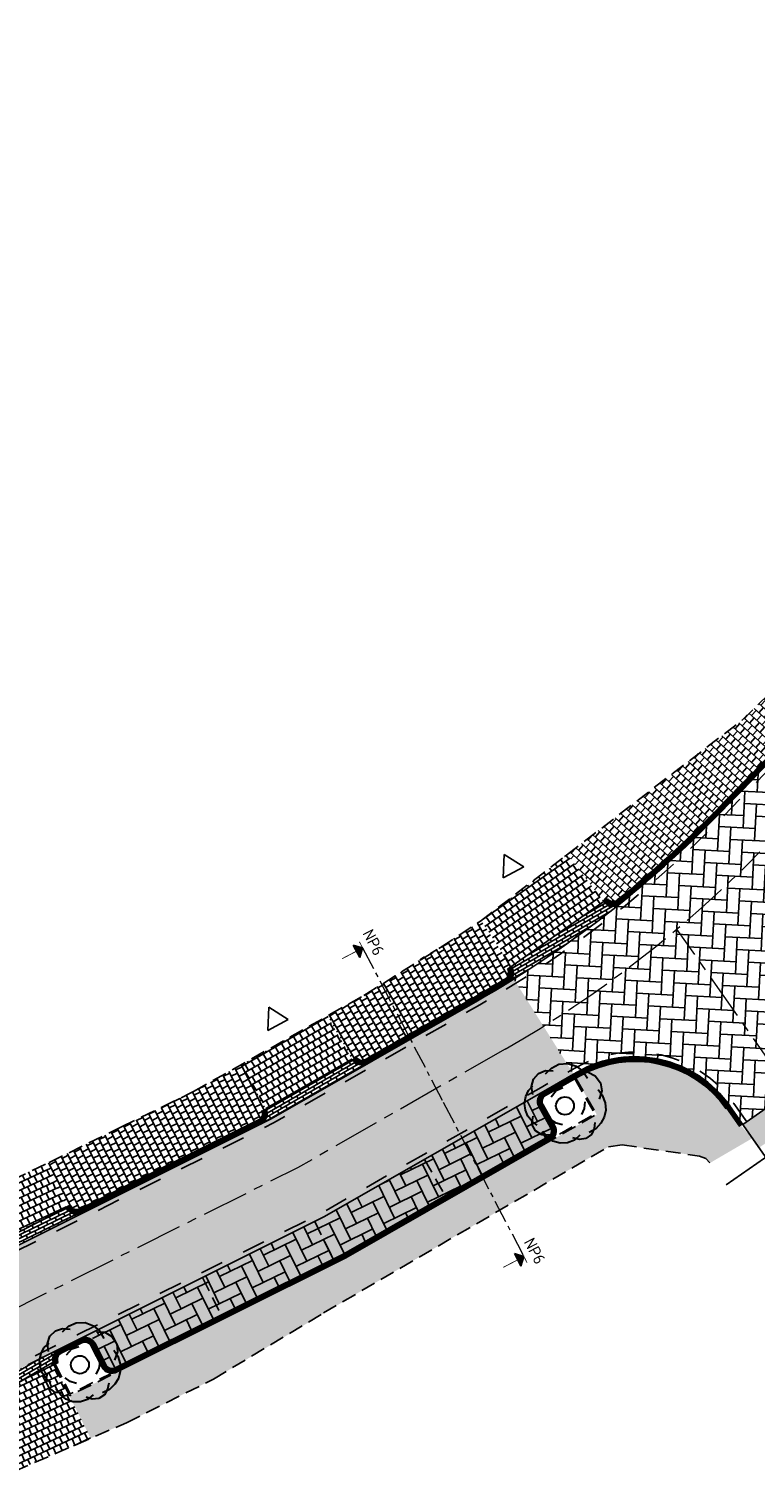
# Model space of a CAD drawing. Header units: metres. Extents: x 183890 to 185675, y 327401 to 328446.
# Tile 3 of 69: x 183966 to 183997, y 327653 to 327715. Entities that reach past the tile are written whole.
import ezdxf
from ezdxf.enums import TextEntityAlignment as Align

# ---------------------------------------------------------------- set-up
doc = ezdxf.new("R2010")
doc.units = ezdxf.units.M
doc.header["$LTSCALE"] = 0.2
for name, pattern in [('ACAD_ISO02W100', [15, 12, -3]), ('AM-AS', [16, 10, -2, 2, -2]), ('DASHED', [200, 100, -100]), ('HIDDEN', [9.524999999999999, 6.35, -3.175]), ('HIDDEN2', [4.762499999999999, 3.175, -1.5875]), ('XX-CENTER', [8, 5, -1, 1, -1])]:
    doc.linetypes.add(name, pattern=pattern)
for name, color, linetype, lineweight in [('N-WE-AM-AS-G', 10, 'AM-AS', 18), ('O_GRO_L_BOOM', 116, 'Continuous', 30), ('X-XX-AL-T25', 7, 'Continuous', 25), ('X-XX-AL-VERWIJZING_DOORSNEDE-G', 7, 'XX-CENTER', 18)]:
    doc.layers.add(name, color=color, linetype=linetype, lineweight=lineweight)
for name, color, linetype in [('O_WEGEN_A_ASFALT', 252, 'Continuous'), ('O_WEGEN_A_BSS', 41, 'Continuous'), ('O_WEGEN_A_INRIT', 252, 'Continuous'), ('O_WEGEN_A_TROTTOIR', 252, 'Continuous'), ('O_WEGEN_L_2STREK', 3, 'Continuous'), ('O_WEGEN_L_OB 60x200', 2, 'HIDDEN'), ('O_WEGEN_L_P-VAK', 6, 'HIDDEN2'), ('O_WEGEN_L_TB18-20', 1, 'ACAD_ISO02W100'), ('Z_ZZZ_L_AAND_INRITTEN', 2, 'Continuous'), ('Z_ZZZ_Z_HERGEBRUIK_MATERIALEN', 252, 'Continuous'), ('Z_ZZZ_Z_WERKGRENS', 3, 'FENCELINE2')]:
    doc.layers.add(name, color=color, linetype=linetype)
doc.styles.add('NLCS-ISO', font='NLCS-ISO.ttf')
doc.styles.get("Standard").update_dxf_attribs({"font": 'arial.ttf'})
doc.linetypes.add('FENCELINE2', pattern='A,6.35,-2.54,[132,ltypeshp.shx,S=2.54,R=0,X=-2.54,Y=0],-2.54,25.4', length=36.83)
pattern_1 = [(120, (0, 0), (-0.3862672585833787, 0.2550345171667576), [0.138, -0.138]), (210, (0, 0), (0.06899999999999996, -0.1195115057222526), [])]

# ---------------------------------------------------------------- blocks, each defined once
blk = doc.blocks.new('pijldrsn')
at = {"linetype": 'Continuous'}
blk.add_hatch(color=256, dxfattribs=at).paths.add_polyline_path([(-2.99999997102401, -2.999999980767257), (2.897598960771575e-08, 1.923274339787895e-08), (3.00000002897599, -2.999999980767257)])
for p, q in [((-2.99999997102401, -2.999999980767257), (2.897598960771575e-08, 1.923274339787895e-08)), ((2.897598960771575e-08, 1.923274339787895e-08), (3.00000002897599, -2.999999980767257)), ((2.897598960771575e-08, 1.923274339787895e-08), (2.897598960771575e-08, -2.999999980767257)), ((2.897598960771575e-08, 1.923274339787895e-08), (2.897598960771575e-08, 1.923274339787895e-08)), ((2.897598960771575e-08, 1.923274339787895e-08), (2.897598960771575e-08, 1.923274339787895e-08)), ((2.897598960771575e-08, 1.923274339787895e-08), (2.897598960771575e-08, 1.923274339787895e-08)), ((3.00000002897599, -2.999999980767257), (-2.99999997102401, -2.999999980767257))]:
    blk.add_line(p, q, dxfattribs=at)
at = {"linetype": 'Continuous', "const_width": 0.35}
for points in [[(-2.99999997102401, 1.923274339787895e-08), (3.00000002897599, 1.923274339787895e-08)], [(2.897598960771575e-08, 1.923274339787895e-08), (2.897598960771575e-08, -9.999999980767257)]]:
    blk.add_lwpolyline(points, dxfattribs=at)
at = {"flags": 11}
for tag, p in [('TEXTAT', (0, -65)), ('TEXTHG', (0.02287704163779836, -71.78196205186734))]:
    blk.add_attdef(tag, text='', height=5, dxfattribs=at).set_placement(p, align=Align.TOP_CENTER)
blk = doc.blocks.new('Boom-2')
at = {"layer": 'O_GRO_L_BOOM'}
for p, q in [((-3.381022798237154, 2.858091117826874), (-2.872645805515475, 3.753385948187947)), ((-2.872645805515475, 3.753385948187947), (-2.122767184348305, 4.44453141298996)), ((-2.122767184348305, 4.44453141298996), (-1.079351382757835, 4.846132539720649)), ((-1.079351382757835, 4.846132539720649), (0.001416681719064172, 4.802082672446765)), ((0.001416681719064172, 4.802082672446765), (0.9300709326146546, 4.4311362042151)), ((0.5884910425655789, 4.222993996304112), (1.598547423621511, 4.48716459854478)), ((0.9300709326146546, 4.4311362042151), (1.706611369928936, 3.733293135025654)), ((1.598547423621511, 4.48716459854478), (2.560561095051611, 4.253648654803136)), ((2.560561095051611, 4.253648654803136), (3.422496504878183, 3.607841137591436)), ((3.422496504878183, 3.607841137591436), (3.857457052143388, 2.701855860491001)), ((-4.653961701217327, 0.9113948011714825), (-4.64327125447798, 1.854732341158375)), ((-4.64327125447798, 1.854732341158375), (-4.220289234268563, 2.697991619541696)), ((-4.220289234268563, 2.697991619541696), (-3.503770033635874, 3.251706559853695)), ((-3.503770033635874, 3.251706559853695), (-2.579108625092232, 3.463841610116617)), ((-1.586440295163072, 1.258255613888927), (-0.8699210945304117, 1.811970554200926)), ((3.359770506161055, 2.749898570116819), (4.03223983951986, 2.222845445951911)), ((3.857457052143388, 2.701855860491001), (3.813407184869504, 1.621087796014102)), ((4.03223983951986, 2.222845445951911), (4.63799033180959, 1.420931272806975)), ((-4.987555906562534, -0.4629104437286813), (-4.872794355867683, 0.3096371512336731)), ((-4.872794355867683, 0.3096371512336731), (-4.483171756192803, 1.01546590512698)), ((-4.219001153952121, 0.005409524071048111), (-4.653961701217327, 0.9113948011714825)), ((-1.957386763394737, 0.329601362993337), (-1.586440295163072, 1.258255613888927)), ((2.172226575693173, 0.8552378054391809), (2.332326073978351, 0.01597136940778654)), ((2.332326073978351, 0.01597136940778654), (2.2175645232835, -0.7565762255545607)), ((4.63799033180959, 1.420931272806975), (4.935520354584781, 0.5483054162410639)), ((4.935520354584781, 0.5483054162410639), (5.010224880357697, -0.3429965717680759)), ((-4.912851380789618, -1.354212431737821), (-4.987555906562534, -0.4629104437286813)), ((-4.581961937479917, -2.089407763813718), (-4.912851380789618, -1.354212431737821)), ((4.056196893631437, -1.275643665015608), (4.164260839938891, -2.029515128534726)), ((4.810068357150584, -1.167579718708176), (4.387086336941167, -2.010838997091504)), ((5.010224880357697, -0.3429965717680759), (4.810068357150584, -1.167579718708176)), ((-4.080282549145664, -2.720531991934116), (-4.581961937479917, -2.089407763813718)), ((-3.407813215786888, -3.247585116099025), (-4.080282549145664, -2.720531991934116)), ((-3.337101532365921, -3.555805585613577), (-3.46384161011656, -2.579108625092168)), ((-2.668625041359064, -3.499777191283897), (-3.407813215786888, -3.247585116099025)), ((-0.4963984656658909, -2.644539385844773), (-1.235586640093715, -2.3923473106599)), ((0.30950854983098, -2.621870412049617), (-0.4963984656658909, -2.644539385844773)), ((2.697863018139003, -3.274375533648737), (2.222845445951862, -4.032239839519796)), ((3.522446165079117, -3.474532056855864), (2.787250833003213, -3.805421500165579)), ((4.049499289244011, -2.80206272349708), (3.522446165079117, -3.474532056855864)), ((4.387086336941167, -2.010838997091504), (3.72260268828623, -2.649948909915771)), ((4.164260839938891, -2.029515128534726), (4.049499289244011, -2.80206272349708)), ((-2.697991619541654, -4.220289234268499), (-3.337101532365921, -3.555805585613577)), ((-1.821372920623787, -4.505840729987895), (-2.697991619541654, -4.220289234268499)), ((-1.100860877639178, -4.535207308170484), (-1.858725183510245, -4.060189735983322)), ((-0.8967115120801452, -4.293705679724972), (-1.821372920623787, -4.505840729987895)), ((-0.309637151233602, -4.872794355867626), (-1.100860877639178, -4.535207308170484)), ((0.633700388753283, -4.883484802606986), (-0.309637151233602, -4.872794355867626)), ((1.506326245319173, -4.585954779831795), (0.633700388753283, -4.883484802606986)), ((2.222845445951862, -4.032239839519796), (1.506326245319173, -4.585954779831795)), ((2.787250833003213, -3.805421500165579), (1.981343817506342, -3.828090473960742))]:
    blk.add_line(p, q, dxfattribs=at)
blk.add_circle((-0.03025623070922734, -0.2848553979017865), 1.103874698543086, dxfattribs=at)

msp = doc.modelspace()

# ---------------------------------------------------------------- hatches: boundary and pattern name
at = {"layer": 'O_WEGEN_A_ASFALT'}
msp.add_hatch(color=256, dxfattribs=at).paths.add_polyline_path([(184000.8276232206, 327670.5231253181), (184001.5321565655, 327669.5109651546), (183997.4224479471, 327666.6498507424), (183996.7223726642, 327667.6502297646)])
at = {"layer": 'O_WEGEN_A_BSS'}
h = msp.add_hatch(dxfattribs=at)
h.set_pattern_fill('AVH-BSS_KEIFORMAAT_ELLEBOOG', color=252, scale=5, angle=87, pattern_type=2)
h.set_pattern_definition([(87, (0, 0), (-0.4968041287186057, 0.5517568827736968), [1.575, -0.5249999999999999]), (357, (-1.048561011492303, 0.05495275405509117), (-0.4968041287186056, 0.5517568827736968), [1.575, -0.5249999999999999])])
edge = h.paths.add_edge_path()
edge.add_line((183996.712645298, 327682.070587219), (183997.4088928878, 327682.7883889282))
edge.add_line((183997.4088928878, 327682.7883889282), (184000.8339462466, 327679.4661829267))
edge.add_line((184000.8339462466, 327679.4661829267), (184000.1376986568, 327678.7483812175))
edge.add_arc((184003.6509436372, 327675.1906980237), 5.000000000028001, 134.6399215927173, 214.9847148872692)
edge.add_line((183999.5544184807, 327672.3239085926), (184000.2455399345, 327671.336324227))
edge.add_line((184000.2455399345, 327671.336324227), (184000.8188978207, 327670.5170191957))
edge.add_line((184000.8188978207, 327670.5170191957), (183996.7223726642, 327667.6502297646))
edge.add_line((183996.7223726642, 327667.6502297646), (183996.1488701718, 327668.4694335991))
edge.add_arc((183992.0765771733, 327665.5683252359), 5.00000000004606, 35.46613542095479, 119.7978313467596)
edge.add_line((183989.5918715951, 327669.9072465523), (183989.4242061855, 327669.8112320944))
edge.add_line((183989.4242061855, 327669.8112320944), (183986.8613704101, 327673.9149220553))
edge.add_arc((183961.647362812, 327714.2883516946), 47.60000000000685, 301.9855954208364, 315.7433533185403)
edge.add_arc((183554.8008240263, 328110.7126990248), 615.6460978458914, 315.7433533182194, 315.873282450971)
h = msp.add_hatch(dxfattribs=at)
h.set_pattern_fill('AVH-BSS_KEIFORMAAT_ELLEBOOG', color=252, scale=5, angle=87, pattern_type=2)
h.set_pattern_definition([(87, (-243.0654729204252, 412.22953817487), (-0.4968041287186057, 0.5517568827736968), [1.575, -0.5249999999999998]), (357, (-244.1140339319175, 412.284490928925), (-0.4968041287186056, 0.5517568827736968), [1.575, -0.5249999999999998])])
edge = h.paths.add_edge_path()
edge.add_line((183954.2102010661, 327656.0523172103), (183960.4214474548, 327659.7477143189))
edge.add_arc((183987.1826219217, 327614.7720274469), 52.33519722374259, 116.53552729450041, 120.753248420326, ccw=False)
edge.add_line((183963.8017339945, 327661.5941050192), (183976.4223435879, 327667.8970008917))
edge.add_line((183976.4223435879, 327667.8970008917), (183985.301640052, 327672.9817756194))
edge.add_arc((183961.6292584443, 327714.3196528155), 47.63613903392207, 299.7978667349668, 301.9841224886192)
edge.add_line((183986.8613704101, 327673.9149220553), (183989.4347060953, 327669.8172449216))
edge.add_line((183989.4347060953, 327669.8172449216), (183987.6991267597, 327668.823379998))
edge.add_line((183987.6991267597, 327668.823379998), (183978.6891341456, 327663.6637614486))
edge.add_line((183978.6891341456, 327663.6637614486), (183968.630253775, 327658.6402267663))
edge.add_line((183968.630253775, 327658.6402267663), (183965.9463422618, 327657.299846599))
edge.add_arc((183977.3506281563, 327632.771986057), 27.04946726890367, 114.9361818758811, 122.3525938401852)
edge.add_line((183962.8757002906, 327655.6225909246), (183956.6644657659, 327651.9272008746))
edge.add_arc((183929.8720761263, 327696.9597208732), 52.40000000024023, 298.4946792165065, 300.75080401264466, ccw=False)
edge.add_arc((183929.8720761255, 327696.9597208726), 52.40000000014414, 295.4655060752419, 298.4946792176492, ccw=False)
edge.add_line((183952.4023800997, 327649.6506794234), (183917.4482680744, 327633.0039620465))
edge.add_line((183917.4482680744, 327633.0039620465), (183905.2767363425, 327627.1820049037))
edge.add_line((183905.2767363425, 327627.1820049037), (183904.3746249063, 327626.7505017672))
edge.add_arc((183905.669134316, 327624.0441674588), 3.000000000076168, 115.5629908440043, 227.4589953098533)
edge.add_line((183903.6407812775, 327621.8337865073), (183893.3157003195, 327630.217984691))
edge.add_arc((183896.6680621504, 327633.9276572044), 5.000000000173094, 227.8964672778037, 295.5637378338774)
edge.add_line((183898.8256366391, 327629.4171281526), (183903.205521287, 327631.5121397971))
edge.add_line((183903.205521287, 327631.5121397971), (183915.380722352, 327637.3358520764))
edge.add_line((183915.380722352, 327637.3358520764), (183950.338965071, 327653.984536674))
edge.add_arc((183929.8616369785, 327696.9801144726), 47.62290075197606, 295.4668682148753, 298.7474496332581)
edge.add_arc((183929.8720760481, 327696.9597210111), 47.60000015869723, 298.7482390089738, 300.7508040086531)
h = msp.add_hatch(color=254, dxfattribs=at)
edge = h.paths.add_edge_path()
edge.add_arc((183988.1842139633, 327667.3726039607), 0.2999999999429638, 299.7978313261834, 389.7978313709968)
edge.add_line((183988.4445492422, 327667.5216862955), (183987.9476081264, 327668.3894705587))
edge.add_arc((183988.381500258, 327668.6379411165), 0.4999999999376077, 119.79783134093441, 209.7978313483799, ccw=False)
edge.add_line((183988.1330297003, 327669.0718332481), (183987.6991375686, 327668.8233626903))
edge.add_line((183987.6991375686, 327668.8233626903), (183978.6891449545, 327663.6637441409))
edge.add_line((183978.6891449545, 327663.6637441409), (183968.6302526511, 327658.6401159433))
edge.add_line((183968.6302526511, 327658.6401159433), (183968.6302844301, 327658.6401697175))
edge.add_line((183968.6302844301, 327658.6401697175), (183968.1829360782, 327658.4168078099))
edge.add_arc((183968.4063327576, 327657.9694892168), 0.5000000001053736, 26.536863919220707, 116.5381345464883, ccw=False)
edge.add_line((183968.8536563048, 327658.1928759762), (183969.3004559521, 327657.2981765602))
edge.add_arc((183969.5688500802, 327657.4322086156), 0.2999999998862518, 206.536863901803, 296.5385336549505)
edge.add_line((183969.7028899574, 327657.1638183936), (183979.5391990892, 327662.0762837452))
edge.add_line((183979.5391990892, 327662.0762837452), (183988.3332962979, 327667.1122686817))
h = msp.add_hatch(dxfattribs=at)
h.set_pattern_fill('AVH-BSS_KEIFORMAAT_ELLEBOOG', color=252, scale=5, angle=26, pattern_type=2)
h.set_pattern_definition([(26, (184447.3130697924, 327470.7062166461), (0.241722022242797, 0.7020117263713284), [1.575, -0.525]), (296, (184446.8527800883, 327471.6499503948), (0.2417220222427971, 0.7020117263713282), [1.575, -0.525])])
h.paths.add_polyline_path([(183968.6302526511, 327658.6401159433), (183978.6891449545, 327663.6637441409), (183987.6991375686, 327668.8233626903), (183988.5936315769, 327667.2613510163), (183979.5391990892, 327662.0762837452), (183969.4344919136, 327657.0297746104), (183968.6302844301, 327658.6401697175)])
at = {"layer": 'O_WEGEN_A_INRIT'}
h = msp.add_hatch(dxfattribs=at)
h.set_pattern_fill('AVH-BSS_DIKFORMAAT_HALFST', color=256, scale=2, angle=120, style=0, pattern_type=2)
h.set_pattern_definition([(120, (10.57306861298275, 6.112961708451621), (-0.3862672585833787, 0.2550345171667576), [0.138, -0.138]), (210, (10.57306861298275, 6.112961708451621), (0.06899999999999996, -0.1195115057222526), [])])
edge = h.paths.add_edge_path()
edge.add_arc((183991.1296728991, 327677.5568476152), 0.4999999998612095, 216.6175959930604, 308.7520504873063, ccw=False)
edge.add_line((183990.7283557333, 327677.258611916), (183986.7625896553, 327674.4525510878))
edge.add_arc((183986.1755911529, 327674.219293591), 0.6316457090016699, -47.21796367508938, 21.671548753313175, ccw=False)
edge.add_line((183986.6046120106, 327673.7557017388), (183987.0890286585, 327674.063549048))
edge.add_arc((183962.5184052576, 327713.1383937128), 46.15797894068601, 302.162060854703, 308.8023538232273)
h = msp.add_hatch(dxfattribs=at)
h.set_pattern_fill('AVH-BSS_DIKFORMAAT_HALFST', color=256, scale=2, angle=120, style=0, pattern_type=2)
h.set_pattern_definition(pattern_1)
edge = h.paths.add_edge_path()
edge.add_arc((183980.3319414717, 327670.7120087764), 0.5000000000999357, 210.226638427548, 299.79783133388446, ccw=False)
edge.add_line((183979.8999210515, 327670.4602979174), (183976.1895210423, 327668.3395893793))
edge.add_arc((183975.7422024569, 327668.1161926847), 0.500000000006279, -63.46186351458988, 26.538136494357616, ccw=False)
edge.add_line((183975.9655991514, 327667.6688740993), (183976.5159600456, 327667.9505873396))
edge.add_line((183976.5159600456, 327667.9505873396), (183980.5804120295, 327670.2781166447))
h = msp.add_hatch(dxfattribs=at)
h.set_pattern_fill('AVH-BSS_DIKFORMAAT_HALFST', color=256, scale=2, angle=116, style=0, pattern_type=2)
h.set_pattern_definition([(116, (0, 0), (-0.3675360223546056, 0.281357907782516), [0.138, -0.138]), (206, (0, 0), (0.0604952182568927, -0.124033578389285), [])])
edge = h.paths.add_edge_path()
edge.add_arc((183968.0602987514, 327664.2797504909), 0.5000000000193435, 206.5381364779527, 296.53813648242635, ccw=False)
edge.add_line((183967.6129801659, 327664.0563537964), (183964.4111772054, 327662.4573319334))
edge.add_arc((183963.96385862, 327662.2339352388), 0.5000000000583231, -63.461863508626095, 26.538136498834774, ccw=False)
edge.add_line((183964.1872553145, 327661.7866166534), (183964.7422856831, 327662.060175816))
edge.add_line((183964.7422856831, 327662.060175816), (183968.2836954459, 327663.8324319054))
h = msp.add_hatch(dxfattribs=at)
h.set_pattern_fill('AVH-BSS_DIKFORMAAT_HALFST', color=256, scale=2, angle=120, style=0, pattern_type=2)
h.set_pattern_definition(pattern_1)
edge = h.paths.add_edge_path()
edge.add_line((183962.8831147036, 327655.6269784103), (183958.9726819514, 327653.3004563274))
edge.add_arc((183959.2283332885, 327652.8707559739), 0.4999999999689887, 30.75063922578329, 120.7506392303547, ccw=False)
edge.add_line((183959.6580336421, 327653.1264073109), (183963.1387660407, 327655.1972780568))
edge.add_arc((183987.2211219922, 327614.7195047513), 47.09999999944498, 116.53813648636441, 120.75063922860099, ccw=False)
edge.add_line((183966.1771533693, 327656.8569154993), (183967.0717507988, 327657.3036890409))
edge.add_arc((183967.5190693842, 327657.5270857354), 0.5000000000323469, 116.53813648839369, 206.5381364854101, ccw=False)
edge.add_line((183967.2956726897, 327657.9744043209), (183965.9537566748, 327657.3042340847))
edge.add_arc((183987.2202250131, 327614.7211469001), 47.59813010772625, 116.5380537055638, 120.7507220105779)
at = {"layer": 'O_WEGEN_A_TROTTOIR'}
h = msp.add_hatch(dxfattribs=at)
h.set_pattern_fill('ANSI37', color=256, scale=0.1, style=0)
h.set_pattern_definition([(92.2408985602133, (184281.3186915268, 327989.6068451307), (-0.317257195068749, -0.01241459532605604), []), (182.2408985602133, (184281.3186915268, 327989.6068451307), (0.01241459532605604, -0.317257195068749), [])])
edge = h.paths.add_edge_path()
edge.add_line((184023.6182098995, 327711.6758880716), (184021.92175404, 327713.1758300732))
edge.add_line((184021.92175404, 327713.1758300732), (184024.211, 327715.765))
edge.add_line((184024.211, 327715.765), (184018.109, 327721.754))
edge.add_line((184018.109, 327721.754), (184016.918, 327720.541))
edge.add_line((184016.918, 327720.541), (184013.255, 327725.45))
edge.add_line((184013.255, 327725.45), (184017.6292053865, 327728.6460389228))
edge.add_line((184017.6292053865, 327728.6460389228), (184004.5091108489, 327746.0263317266))
edge.add_line((184004.5091108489, 327746.0263317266), (183988.7392633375, 327766.9186693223))
edge.add_line((183988.7392633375, 327766.9186693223), (183989.8302462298, 327767.7421355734))
edge.add_line((183989.8302462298, 327767.7421355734), (184005.6274786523, 327746.8728941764))
edge.add_line((184005.6274786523, 327746.8728941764), (184025.74361217, 327720.2980844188))
edge.add_arc((184021.6567489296, 327717.2487158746), 5.099127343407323, -39.22659003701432, 36.728059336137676, ccw=False)
edge.add_line((184025.6067934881, 327714.0240844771), (184023.6182098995, 327711.6758880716))
at = {"layer": 'Z_ZZZ_Z_HERGEBRUIK_MATERIALEN'}
h = msp.add_hatch(dxfattribs=at)
h.set_pattern_fill('AVH-TEGEL_300X300_HALFST', color=256, angle=48, style=0, pattern_type=2)
h.set_pattern_definition([(48, (0, 0), (0.08926745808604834, 0.323313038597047), [0.2999999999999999, -0.2999999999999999]), (138, (0, 0), (-0.2007391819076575, -0.2229434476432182), [])])
edge = h.paths.add_edge_path()
edge.add_line((184005.6253046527, 327692.1939671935), (184004.4296407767, 327693.3138912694))
edge.add_line((184004.4296407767, 327693.3138912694), (184002.3969999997, 327691.1349999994))
edge.add_line((184002.3969999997, 327691.1349999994), (183998.872, 327687.634))
edge.add_line((183998.872, 327687.634), (183999.05, 327687.3430000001))
edge.add_line((183999.05, 327687.3430000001), (183996.687, 327685.067))
edge.add_line((183996.687, 327685.067), (183989.1694271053, 327679.2857413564))
edge.add_line((183989.1694271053, 327679.2857413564), (183990.7198713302, 327677.2696444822))
edge.add_arc((184020.8975443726, 327630.3442453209), 55.79144232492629, 122.53890248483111, 122.74502676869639, ccw=False)
edge.add_arc((183991.1298343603, 327677.5581053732), 0.3008811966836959, 216.7914962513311, 308.5781502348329)
edge.add_arc((183961.647362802, 327714.2883517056), 47.40000001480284, 308.7520504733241, 315.7433533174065)
edge.add_arc((183554.8008239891, 328110.7126990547), 615.4460978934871, 315.743353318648, 317.0816226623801)
edge.add_arc((184005.2873968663, 327691.8253998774), 0.2999999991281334, 317.0816224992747, 407.1281937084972)
edge.add_line((184005.4915049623, 327692.0452632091), (184005.6253046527, 327692.1939671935))
h = msp.add_hatch(dxfattribs=at)
h.set_pattern_fill('AVH-TEGEL_300X300_HALFST', color=256, angle=125, style=0, pattern_type=2)
h.set_pattern_definition([(125, (0, 0), (-0.2949457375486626, 0.1597091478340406), [0.3, -0.3]), (215, (0, 0), (0.1720729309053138, -0.2457456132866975), [])])
h.paths.add_polyline_path([(183986.7579634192, 327674.459571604), (183985.4583455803, 327676.4317986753), (183989.1694271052, 327679.2857413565), (183990.7254215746, 327677.2624273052), (183986.7579586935, 327674.4595692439)])
h = msp.add_hatch(dxfattribs=at)
h.set_pattern_fill('AVH-TEGEL_300X300_HALFST', color=256, angle=30, style=0, pattern_type=2)
h.set_pattern_definition([(29.99999999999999, (0, 0), (0.1848076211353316, 0.2799038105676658), [0.3, -0.3]), (120, (0, 0), (-0.2598076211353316, -0.1499999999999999), [])])
edge = h.paths.add_edge_path()
edge.add_line((183986.7529580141, 327674.4671675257), (183985.4583455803, 327676.4317986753))
edge.add_line((183985.4583455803, 327676.4317986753), (183985.4300000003, 327676.4100000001))
edge.add_line((183985.4300000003, 327676.4100000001), (183980.292768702, 327673.1491618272))
edge.add_line((183980.292768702, 327673.1491618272), (183978.8449819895, 327672.3280270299))
edge.add_line((183978.8449819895, 327672.3280270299), (183979.9009628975, 327670.4583796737))
edge.add_line((183979.9009628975, 327670.4583796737), (183980.0800000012, 327670.5599999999))
edge.add_arc((183980.3333875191, 327670.7015818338), 0.2902596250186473, 209.1945440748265, 300.572969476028)
edge.add_line((183980.4810238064, 327670.4516734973), (183985.2023716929, 327673.1553776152))
edge.add_arc((183980.3194076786, 327682.853397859), 10.85794336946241, 296.7253056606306, 304.6944618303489)
edge.add_arc((183986.3424560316, 327674.1814648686), 0.2999999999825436, 301.6219361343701, 392.8316489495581)
edge.add_arc((184020.8975502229, 327630.3442361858), 55.79145317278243, 127.7345463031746, 127.94055178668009, ccw=False)
h = msp.add_hatch(dxfattribs=at)
h.set_pattern_fill('AVH-TEGEL_300X300_HALFST', color=256, angle=120, style=0, pattern_type=2)
h.set_pattern_definition([(120, (0, 0), (-0.2799038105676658, 0.1848076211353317), [0.2999999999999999, -0.2999999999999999]), (210, (0, 0), (0.1499999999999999, -0.2598076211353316), [])])
h.paths.add_polyline_path([(183976.1895210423, 327668.3395893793), (183975.1247008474, 327670.2248515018), (183978.8458181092, 327672.3265466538), (183979.89804934, 327670.4635382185), (183976.1895163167, 327668.3395870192)])
h = msp.add_hatch(dxfattribs=at)
h.set_pattern_fill('AVH-TEGEL_300X300_HALFST', color=256, angle=26, style=0, pattern_type=2)
h.set_pattern_definition([(26, (0, 0), (0.2038825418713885, 0.2663304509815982), [0.3, -0.3]), (116, (0, 0), (-0.2696382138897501, -0.1315113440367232), [])])
edge = h.paths.add_edge_path()
edge.add_line((183968.6474626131, 327654.1293315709), (183967.7345372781, 327655.9573284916))
edge.add_line((183967.7345372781, 327655.9573284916), (183968.6292125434, 327656.404045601))
edge.add_line((183968.6292125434, 327656.404045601), (183979.6336495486, 327661.8998992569))
edge.add_line((183979.6336495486, 327661.8998992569), (183990.4285883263, 327668.0816763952))
edge.add_line((183990.4285883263, 327668.0816763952), (183989.5341290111, 327669.6437079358))
edge.add_arc((183992.0728996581, 327665.5627187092), 4.806228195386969, 35.0143380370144, 121.88561414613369, ccw=False)
edge.add_line((183996.0092413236, 327668.3204430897), (183997.1273613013, 327667.0469926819))
edge.add_arc((183997.1324989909, 327667.0505688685), 0.006259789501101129, 214.8405812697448, 464.1210330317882)
edge.add_line((183997.1309717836, 327667.0566395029), (183995.305, 327665.99))
edge.add_line((183995.305, 327665.99), (183995.13, 327666.19))
edge.add_line((183995.13, 327666.19), (183994.85, 327666.29))
edge.add_line((183994.85, 327666.29), (183991.52, 327666.77))
edge.add_line((183991.52, 327666.77), (183990.94, 327666.69))
edge.add_line((183990.94, 327666.69), (183980.3822587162, 327660.5291664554))
edge.add_line((183980.3822587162, 327660.5291664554), (183973.94, 327656.68))
edge.add_line((183973.94, 327656.68), (183970.19, 327654.8))
edge.add_line((183970.19, 327654.8), (183968.6474626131, 327654.1293315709))
h = msp.add_hatch(dxfattribs=at)
h.set_pattern_fill('AVH-TEGEL_300X300_HALFST', color=256, angle=27, style=0, pattern_type=2)
h.set_pattern_definition([(27, (0, 0), (0.1992033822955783, 0.2698481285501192), [0.3, -0.3]), (117, (0, 0), (-0.2673019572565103, -0.136197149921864), [])])
edge = h.paths.add_edge_path()
edge.add_line((183976.1842882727, 327668.3488186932), (183975.124700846, 327670.2248515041))
edge.add_line((183975.124700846, 327670.2248515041), (183973.0800000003, 327669.0700000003))
edge.add_line((183973.0800000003, 327669.0700000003), (183966.862000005, 327666.0139999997))
edge.add_line((183966.862000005, 327666.0139999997), (183966.7342192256, 327665.9531642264))
edge.add_line((183966.7342192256, 327665.9531642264), (183967.6129801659, 327664.0563537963))
edge.add_line((183967.6129801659, 327664.0563537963), (183967.7901342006, 327664.1448268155))
edge.add_arc((183968.0600437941, 327664.2834486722), 0.3034257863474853, 207.184408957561, 296.2691989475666)
edge.add_line((183968.1943367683, 327664.0113593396), (183975.8762404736, 327667.8478015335))
edge.add_arc((183975.7422024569, 327668.1161926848), 0.3000000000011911, 296.5381364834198, 386.5381364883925)
edge.add_line((183976.0105936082, 327668.2502307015), (183976.1842882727, 327668.3488186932))
h = msp.add_hatch(dxfattribs=at)
h.set_pattern_fill('AVH-TEGEL_300X300_HALFST', color=256, angle=115, style=0, pattern_type=2)
h.set_pattern_definition([(115, (50.22500576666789, 22.93150335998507), (-0.2627316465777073, 0.2084995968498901), [0.3, -0.3]), (205, (50.22500576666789, 22.93150335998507), (0.1267854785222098, -0.271892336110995), [])])
h.paths.add_polyline_path([(183964.4113843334, 327662.4574353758), (183963.4872683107, 327664.451594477), (183966.7328513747, 327665.9561167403), (183967.6129801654, 327664.0563537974), (183964.4113796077, 327662.4574330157)])
h = msp.add_hatch(dxfattribs=at)
h.set_pattern_fill('AVH-TEGEL_300X300_HALFST', color=256, angle=115, style=0, pattern_type=2)
h.set_pattern_definition([(115, (0, 0), (-0.2627316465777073, 0.2084995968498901), [0.3, -0.3]), (205, (0, 0), (0.1267854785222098, -0.271892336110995), [])])
edge = h.paths.add_edge_path()
edge.add_line((183959.650630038, 327653.1220025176), (183960.9827842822, 327650.4701652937))
edge.add_line((183960.9827842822, 327650.4701652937), (183965.36, 327652.7))
edge.add_line((183965.36, 327652.7), (183968.6474626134, 327654.129331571))
edge.add_line((183968.6474626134, 327654.129331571), (183967.0643471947, 327657.2992842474))
edge.add_line((183967.0643471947, 327657.2992842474), (183966.1697497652, 327656.8525107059))
edge.add_arc((183987.4821009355, 327614.2034759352), 47.67763080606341, 116.5519741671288, 121.0646547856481)
edge.add_line((183962.8802046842, 327655.0434463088), (183959.650630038, 327653.1220025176))

# ---------------------------------------------------------------- linework, layer by layer
at = {"layer": 'N-WE-AM-AS-G', "flags": 128}
for points in [[(184005.662780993, 327659.2350293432), (183993.883330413, 327676.0673837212)], [(183986.4944185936, 327670.8991385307), (183977.5557526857, 327665.7803655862), (183964.8740489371, 327659.4469585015)]]:
    msp.add_lwpolyline(points, dxfattribs=at)
at = {"layer": 'N-WE-AM-AS-G'}
msp.add_arc((183961.647362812, 327714.2883516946), 50, 299.7976800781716, 315.7433533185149, dxfattribs=at)
at = {"layer": 'O_WEGEN_L_2STREK', "linetype": 'DASHED', "ltscale": 0.05, "flags": 128}
for points in [[(183895.2261036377, 327628.9315686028, 0.183818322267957), (183898.9119480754, 327629.2366885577), (183903.2918482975, 327631.3317076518), (183915.4668808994, 327637.1553393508), (183950.4249706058, 327653.803951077, 0.01424380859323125), (183952.8620620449, 327655.0514580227, 0.008738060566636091), (183954.3124729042, 327655.8804200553), (183960.5237187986, 327659.5758168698, -0.01837108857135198), (183963.8912384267, 327661.4152276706), (183976.5168042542, 327667.7205987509), (183985.4011481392, 327672.8082639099, 0.06968837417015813), (183995.8827261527, 327680.9299959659, 0.01640990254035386), (184023.1210132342, 327710.7844346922)], [(183996.8862336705, 327667.7649013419), (183996.3369633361, 327668.5497862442, 0.3879402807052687), (183989.492483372, 327670.0808034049), (183988.0336414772, 327669.2453901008), (183978.5946951, 327663.8401289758), (183968.0935773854, 327658.5957352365), (183965.856994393, 327657.4787567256, 0.01782628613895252), (183962.7734505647, 327655.7944537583), (183956.5619642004, 327652.0989138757, -0.009951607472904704), (183954.7755139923, 327651.0831374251, -0.01321803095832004), (183952.316397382, 327649.8312309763), (183917.362131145, 327633.1844401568), (183905.1904465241, 327627.3624098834), (183904.288335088, 327626.9309067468, 0.5311210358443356), (183903.5055685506, 327621.6864104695)]]:
    msp.add_lwpolyline(points, format="xyb", dxfattribs=at)
at = {"layer": 'O_WEGEN_L_2STREK', "linetype": 'Continuous', "flags": 128}
msp.add_lwpolyline([(183988.1330297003, 327669.0718332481), (183978.6891449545, 327663.6637441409), (183968.1829360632, 327658.4168078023)], dxfattribs=at)
at = {"layer": 'O_WEGEN_L_OB 60x200', "ltscale": 0.5}
for points in [[(183978.915, 327672.374), (183980.41, 327673.21), (183983.7, 327675.27), (183985.43, 327676.41), (183989.0475531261, 327679.1920162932), (183989.1336881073, 327679.2582569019), (183996.687, 327685.067), (183999.05, 327687.343), (183998.855021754, 327687.6617565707)], [(183966.862, 327666.014), (183969.971, 327667.542), (183973.08, 327669.07), (183978.915, 327672.3656207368)], [(183965.36, 327652.7), (183970.19, 327654.8), (183973.94, 327656.68), (183978.67, 327659.53), (183990.94, 327666.69), (183991.52, 327666.77), (183994.85, 327666.29), (183995.13, 327666.19), (183995.13, 327666.19), (183995.3018596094, 327665.9935890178)], [(183913.544486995, 327640.8439942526), (183927.543, 327647.143), (183941.229, 327653.7025), (183966.862, 327666.014)]]:
    msp.add_lwpolyline(points, dxfattribs=at)
at = {"layer": 'O_WEGEN_L_OB 60x200', "ltscale": 0.5, "flags": 128}
for points in [[(183989.5341092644, 327669.6437424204), (183990.4285883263, 327668.0816763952), (183988.432684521, 327666.938711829)], [(183989.4820415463, 327669.6139271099), (183990.34670596, 327668.1039276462), (183988.6089553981, 327667.1087958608)], [(183967.0643471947, 327657.2992842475), (183967.734555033, 327655.9572929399), (183969.7922498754, 327656.9848915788)], [(183967.118025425, 327657.3260918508), (183967.7614262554, 327656.0377775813), (183969.5529941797, 327656.9324600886)]]:
    msp.add_lwpolyline(points, dxfattribs=at)
at = {"layer": 'O_WEGEN_L_P-VAK', "flags": 128}
for points in [[(183983.0131025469, 327666.1398806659), (183983.9075965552, 327664.5778689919)], [(183978.292488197, 327663.4652933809), (183979.0966805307, 327661.8549286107)], [(183973.4613938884, 327661.0527163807), (183974.2655862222, 327659.4423516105)]]:
    msp.add_lwpolyline(points, dxfattribs=at)
at = {"layer": 'O_WEGEN_L_TB18-20', "linetype": 'Continuous', "ltscale": 0.5, "flags": 128}
for points in [[(184023.6182098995, 327711.6758880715, -0.0168164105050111), (183995.7394819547, 327681.0695706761)], [(184005.507094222, 327691.6211131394, -0.005839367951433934), (183995.5962377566, 327681.2091453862)], [(183996.0092413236, 327668.3204430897, 0.3879402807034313), (183989.6912598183, 327669.7336896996), (183988.2324179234, 327668.8982763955)], [(183959.4787498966, 327653.0197419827), (183963.1313624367, 327655.1928732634, -0.01838258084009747), (183966.1697497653, 327656.8525107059), (183967.2432746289, 327657.3886429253)]]:
    msp.add_lwpolyline(points, format="xyb", dxfattribs=at)
at = {"layer": 'O_WEGEN_L_TB18-20', "ltscale": 0.5, "const_width": 0.2, "flags": 128}
for points in [[(184005.5595409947, 327692.1185509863, -0.4144516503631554), (184005.5803266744, 327691.55301756, -0.005839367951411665), (183995.6678598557, 327681.1393580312, -0.03052459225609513), (183991.3800534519, 327677.2449027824, -0.4251673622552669), (183990.8086191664, 327677.3182590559)], [(183986.6785629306, 327674.3983338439, -0.4204111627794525), (183986.5521808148, 327673.8408543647, -0.007975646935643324), (183985.2520658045, 327673.0685991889), (183980.5307252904, 327670.364899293, -0.4142197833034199), (183979.9848277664, 327670.5132323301)], [(183976.1000573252, 327668.2949100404, -0.4142135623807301), (183975.9209198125, 327667.7583378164), (183968.2390161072, 327663.9218956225, -0.4142135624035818), (183967.702443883, 327664.1010331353)]]:
    msp.add_lwpolyline(points, format="xyb", dxfattribs=at)
at = {"layer": 'O_WEGEN_L_TB18-20', "linetype": 'Continuous', "ltscale": 0.5, "flags": 128}
for points in [[(183986.5945362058, 327674.3441166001), (183990.8888825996, 327677.3779061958)], [(183985.3017599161, 327672.9818207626), (183976.4223543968, 327667.896983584), (183963.8017448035, 327661.5940877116)], [(183985.2023716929, 327673.1553776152), (183980.4810238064, 327670.4516734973)], [(183976.1895210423, 327668.3395893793), (183979.8980602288, 327670.463519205)], [(183996.7223726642, 327667.6502297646), (184000.982758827, 327670.6316907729)], [(183989.4347060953, 327669.8172449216), (183988.1330297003, 327669.0718332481)], [(183989.5918715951, 327669.9072465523), (183989.4347060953, 327669.8172449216)], [(183988.1211649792, 327668.4888587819), (183988.6181060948, 327667.6210745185)], [(184003.6145184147, 327657.8016346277), (183996.149014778, 327668.469534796)], [(183975.8762404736, 327667.8478015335), (183968.1943367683, 327664.0113593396)], [(183987.9476081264, 327668.3894705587), (183988.4445492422, 327667.5216862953)], [(183988.3332962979, 327667.1122686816), (183979.5391990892, 327662.0762837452), (183969.7028899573, 327657.1638183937)], [(183988.432684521, 327666.938711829), (183979.6336495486, 327661.8998992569), (183969.7922498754, 327656.9848915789)], [(183964.2322497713, 327662.3679732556), (183967.7919076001, 327664.1457124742)], [(183968.1829360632, 327658.4168078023), (183965.9463530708, 327657.2998292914)], [(183968.2722947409, 327658.2378803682), (183967.3776277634, 327657.7910720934)], [(183968.6747268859, 327658.1035212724), (183969.1215265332, 327657.2088218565)], [(183968.8536563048, 327658.1928759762), (183969.3004559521, 327657.2981765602)]]:
    msp.add_lwpolyline(points, dxfattribs=at)
at = {"layer": 'O_WEGEN_L_TB18-20', "ltscale": 0.5, "flags": 128}
msp.add_lwpolyline([(183996.6404421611, 327667.592893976, 0.2, 0.2, 0), (183996.0911718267, 327668.3777788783, 0.2, 0.2, 0.3879402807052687), (183989.6415657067, 327669.820468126, 0.2, 0.2, 0), (183988.1827238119, 327668.9850548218, 0.2, 0.2, 0.4142135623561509), (183988.0343865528, 327668.4391646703, 0.2, 0.2, 0), (183988.5313276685, 327667.5713804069, 0.2, 0.2, -0.4142135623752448), (183988.3829904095, 327667.0254902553, 0.2, 0.2, 0), (183979.5864243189, 327661.9880915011, 0.2, 0.2, 0), (183969.7475699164, 327657.0743549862, 0.2, 0.2, -0.4142220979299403), (183969.2109912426, 327657.2534992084, 0.2, 0.2, 0), (183968.7641915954, 327658.1481986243, 0.2, 0.2, 0.4142200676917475), (183968.2276154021, 327658.3273440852, 0.2, 0.2, 0), (183967.3329484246, 327657.8805358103, 0.2, 0.2, 0.4142135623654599), (183967.1538109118, 327657.3439635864, 0, 0, 0)], format="xyseb", dxfattribs=at)
at = {"layer": 'O_WEGEN_L_TB18-20', "linetype": 'Continuous'}
for centre, radius, start, end in [((183961.647362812, 327714.2883516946), 47.6, 299.7976800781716, 315.7433533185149), ((183961.647362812, 327714.2883516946), 47.4, 308.752050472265, 315.7433533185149), ((183991.1296728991, 327677.5568476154), 0.5, 216.6175960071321, 308.7520504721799), ((183991.1296728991, 327677.5568476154), 0.3, 216.6175960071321, 308.7520504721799), ((183986.3424560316, 327674.1814648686), 0.3, 301.6219361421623, 32.83164894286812), ((183986.3424560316, 327674.1814648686), 0.5, 301.6219361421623, 32.83164894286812), ((183961.647362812, 327714.2883516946), 47.4, 299.7976800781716, 301.6219361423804), ((183980.3319414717, 327670.7120087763), 0.5, 209.7978313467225, 299.7990482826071), ((183980.3319414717, 327670.7120087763), 0.3, 209.7978313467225, 299.7990482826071), ((183992.0765771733, 327665.5683252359), 5, 34.98471488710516, 119.7978313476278), ((183988.3815002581, 327668.6379411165), 0.5, 119.7978313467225, 209.7978313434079), ((183988.3815002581, 327668.6379411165), 0.3, 119.7978313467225, 209.7978313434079), ((183975.7422024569, 327668.1161926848), 0.3, 296.5381364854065, 26.53813648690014), ((183975.7422024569, 327668.1161926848), 0.5, 296.5381364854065, 26.53813648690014), ((183988.1842139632, 327667.3726039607), 0.3, 299.797831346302, 29.79783134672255), ((183988.1842139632, 327667.3726039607), 0.5, 299.797831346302, 29.79783134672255), ((183968.0602987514, 327664.2797504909), 0.3, 206.5381364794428, 296.5381364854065), ((183968.0602987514, 327664.2797504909), 0.5, 206.5381364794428, 296.5381364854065), ((183967.5116657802, 327657.522680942), 0.5, 116.5381364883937, 206.5381364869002), ((183968.4063327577, 327657.9694892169), 0.5, 26.5368639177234, 116.5381364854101), ((183968.4063327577, 327657.9694892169), 0.3, 26.5368639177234, 116.5381364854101), ((183967.5116657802, 327657.522680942), 0.3, 116.5381364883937, 206.5381364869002), ((183969.5688500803, 327657.4322086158), 0.3, 206.5368639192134, 296.5385336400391), ((183969.5688500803, 327657.4322086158), 0.5, 206.5368639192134, 296.5385336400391)]:
    msp.add_arc(centre, radius, start, end, dxfattribs=at)
at = {"layer": 'X-XX-AL-VERWIJZING_DOORSNEDE-G', "color": 7, "linetype": 'XX-CENTER', "lineweight": 18}
msp.add_lwpolyline([(183980.3547087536, 327675.2533502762), (183983.8255473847, 327668.6047956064), (183987.2963860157, 327661.9562409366)], dxfattribs=at)
at = {"layer": 'Z_ZZZ_L_AAND_INRITTEN'}
for p, q in [((183986.4037170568, 327678.2786298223), (183986.4441454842, 327679.2778122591)), ((183986.4441454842, 327679.2778122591), (183987.2892486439, 327678.7432089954)), ((183987.2892486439, 327678.7432089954), (183986.4037170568, 327678.2786298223)), ((183976.2698233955, 327671.7025223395), (183976.310251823, 327672.7017047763)), ((183977.1553549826, 327672.1671015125), (183976.2698233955, 327671.7025223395)), ((183976.310251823, 327672.7017047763), (183977.1553549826, 327672.1671015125))]:
    msp.add_line(p, q, dxfattribs=at)
at = {"layer": 'Z_ZZZ_Z_WERKGRENS', "ltscale": 0.2}
msp.add_line((184004.3031305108, 327670.8305515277), (183995.9980306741, 327665.0496287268), dxfattribs=at)

# ---------------------------------------------------------------- block references
at = {"layer": 'O_GRO_L_BOOM', "xscale": 0.3500000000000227, "yscale": 0.3500000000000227, "zscale": 0.3500000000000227}
for p, rotation in [((183989.1008422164, 327668.5457109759), 344.4193417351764), ((183968.2246313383, 327657.3896861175), 341.1583743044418)]:
    msp.add_blockref('Boom-2', p, dxfattribs=dict(at, rotation=rotation))
at = {"layer": 'X-XX-AL-T25', "color": 7, "linetype": 'Continuous', "lineweight": 25, "xscale": 0.1, "yscale": 0.1, "zscale": 0.1, "rotation": 297.5665438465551}
for p in [(183980.3547087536, 327675.2533502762), (183987.2963860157, 327661.9562409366)]:
    msp.add_blockref('pijldrsn', p, dxfattribs=at)

# ---------------------------------------------------------------- texts
at = {"layer": 'X-XX-AL-T25', "color": 7, "linetype": 'Continuous', "lineweight": 25, "char_height": 0.5, "attachment_point": 8, "rotation": 297.56654384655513, "style": 'NLCS-ISO'}
for insert in [(183980.5984890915, 327675.3806143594), (183987.5401663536, 327662.0835050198)]:
    msp.add_mtext('NP6', dxfattribs=dict(at, insert=insert))

doc.saveas('drawing.dxf')
